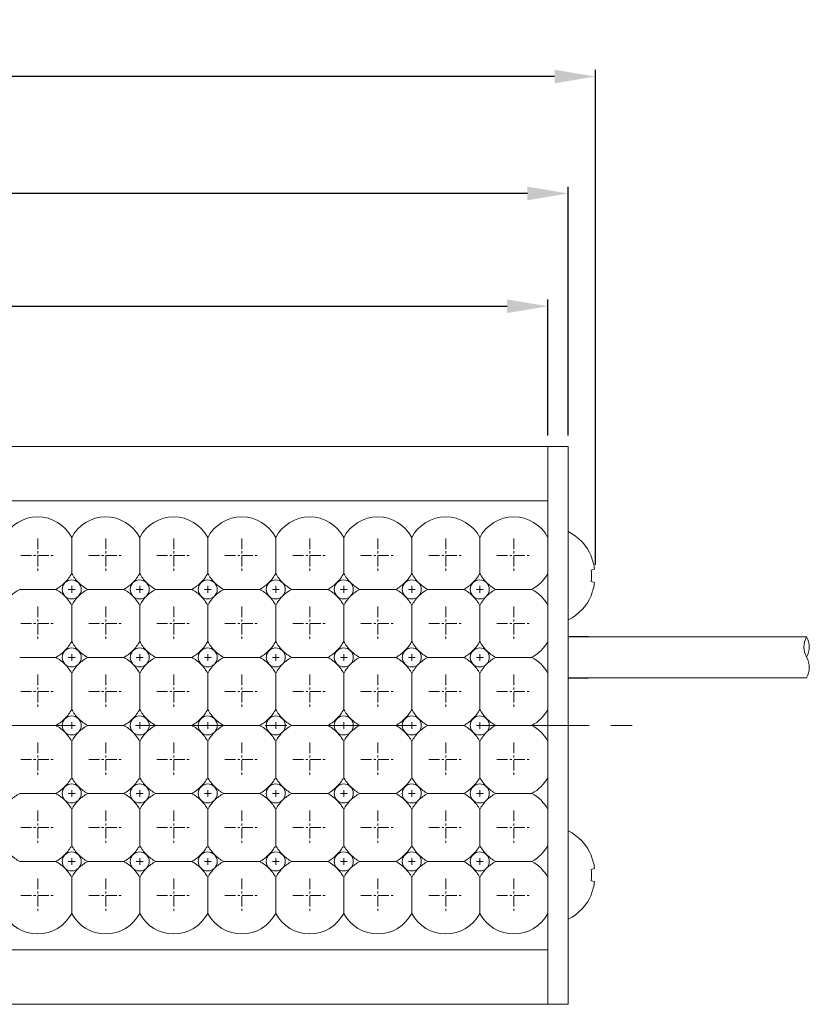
# Model space of a CAD drawing. Header units: millimetres. Extents: x -201 to 202, y 143 to 428.
# Tile 6 of 14: x -31 to 27, y 267 to 340. Entities that reach past the tile are written whole.
import ezdxf

# ---------------------------------------------------------------- set-up
doc = ezdxf.new("R2010")
doc.units = ezdxf.units.MM
doc.header["$LTSCALE"] = 0.25
doc.linetypes.add('CENTER', pattern=[50.8, 31.75, -6.35, 6.35, -6.35])
doc.layers.get('0').update_dxf_attribs({"lineweight": 30})
for name, color, linetype, lineweight in [('BASE', 7, 'Continuous', 20), ('CABLE', 7, 'Continuous', 20), ('CENTER', 1, 'CENTER', 9), ('DIMENSION', 6, 'Continuous', 9), ('LED LENS', 7, 'Continuous', 20), ('MXB8146', 7, 'Continuous', 20), ('SIDE PLATE', 7, 'Continuous', 20)]:
    doc.layers.add(name, color=color, linetype=linetype, lineweight=lineweight)
doc.styles.add('VS Standard', font='msgothic.ttc', dxfattribs={"height": 3})
doc.dimstyles.new('VS Standard x1', dxfattribs={"dimtxt": 3, "dimasz": 3, "dimexe": 0.5, "dimexo": 0.8, "dimgap": 0.5, "dimtad": 3, "dimrnd": 0.0001, "dimzin": 9, "dimdsep": 46, "dimtxsty": 'VS Standard', "dimcen": 0, "dimaunit": 1, "dimadec": 0, "dimazin": 2, "dimtfac": 1, "dimtmove": 0, "dimatfit": 2, "dimfxl": 1, "dimtolj": 1, "dimtzin": 0, "dimarcsym": 0})

# ---------------------------------------------------------------- blocks, each defined once
blk = doc.blocks.new('*D178')
at = {"layer": 'Defpoints', "color": 0}
for p in [(7.622, 318.712), (-92.378, 308.398), (7.622, 308.398)]:
    blk.add_point(p, dxfattribs=at)
at = {"layer": 'DIMENSION', "color": 0, "lineweight": -2}
for p, q in [((-92.378, 309.198), (-92.378, 319.212)), ((7.622, 309.198), (7.622, 319.212)), ((-89.378, 318.712), (4.622, 318.712))]:
    blk.add_line(p, q, dxfattribs=at)
at = {"layer": 'DIMENSION', "color": 0}
for points in [[(-89.378, 319.212), (-89.378, 318.212), (-92.378, 318.712)], [(4.622, 318.212), (4.622, 319.212), (7.622, 318.712)]]:
    blk.add_solid(points, dxfattribs=at)
at = {"layer": 'DIMENSION', "color": 0, "insert": (-42.378, 320.713), "char_height": 3, "attachment_point": 5, "style": 'VS Standard'}
blk.add_mtext('\\A1;100', dxfattribs=at)
blk = doc.blocks.new('*D179')
at = {"layer": 'Defpoints', "color": 0}
for p in [(-93.878, 327), (-93.878, 308.398), (9.122, 308.398)]:
    blk.add_point(p, dxfattribs=at)
at = {"layer": 'DIMENSION', "color": 0, "lineweight": -2}
for p, q in [((-93.878, 309.198), (-93.878, 327.5)), ((9.122, 309.198), (9.122, 327.5)), ((6.122, 327), (-90.878, 327))]:
    blk.add_line(p, q, dxfattribs=at)
at = {"layer": 'DIMENSION', "color": 0}
for points in [[(-90.878, 327.5), (-90.878, 326.5), (-93.878, 327)], [(6.122, 326.5), (6.122, 327.5), (9.122, 327)]]:
    blk.add_solid(points, dxfattribs=at)
at = {"layer": 'DIMENSION', "color": 0, "insert": (-42.378, 329.001), "char_height": 3, "attachment_point": 5, "style": 'VS Standard'}
blk.add_mtext('\\A1;103', dxfattribs=at)
blk = doc.blocks.new('*D184')
at = {"layer": 'Defpoints', "color": 0}
for p in [(-95.878, 335.595), (-95.878, 298.898), (11.122, 298.898)]:
    blk.add_point(p, dxfattribs=at)
at = {"layer": 'DIMENSION', "color": 0, "lineweight": -2}
for p, q in [((-95.878, 299.698), (-95.878, 336.095)), ((11.122, 299.698), (11.122, 336.095)), ((8.122, 335.595), (-92.878, 335.595))]:
    blk.add_line(p, q, dxfattribs=at)
at = {"layer": 'DIMENSION', "color": 0}
for points in [[(-92.878, 336.095), (-92.878, 335.095), (-95.878, 335.595)], [(8.122, 335.095), (8.122, 336.095), (11.122, 335.595)]]:
    blk.add_solid(points, dxfattribs=at)
at = {"layer": 'DIMENSION', "color": 0, "insert": (-42.378, 337.846), "char_height": 3, "attachment_point": 5, "style": 'VS Standard'}
blk.add_mtext('\\A1;\\A1;(107)', dxfattribs=at)

msp = doc.modelspace()

# ---------------------------------------------------------------- linework, layer by layer
at = {"linetype": 'Continuous', "lineweight": 25}
for p, q in [((10.622, 294.398), (9.122, 294.398)), ((9.122, 291.398), (10.622, 291.398))]:
    msp.add_line(p, q, dxfattribs=at)
at = {"layer": 'BASE'}
for p, q in [((-92.378, 308.398), (7.622, 308.398)), ((7.622, 308.398), (7.622, 267.398)), ((7.622, 304.398), (-92.378, 304.398)), ((-92.378, 271.398), (7.622, 271.398)), ((7.622, 267.398), (-92.378, 267.398))]:
    msp.add_line(p, q, dxfattribs=at)
at = {"layer": 'CABLE'}
for p, q in [((26.645, 294.398), (10.622, 294.398)), ((10.622, 291.398), (26.645, 291.398))]:
    msp.add_line(p, q, dxfattribs=at)
for centre, radius, start, end in [((27.912, 293.661), 1.465, 149.79641, 210.20359), ((25.379, 293.661), 1.465, 329.79641, 30.20359), ((25.283, 292.161), 1.562, 330.75212, 29.24788)]:
    msp.add_arc(centre, radius, start, end, dxfattribs=at)
at = {"layer": 'CENTER', "ltscale": 0.1}
for p, q in [((-29.878, 301.648), (-29.878, 299.148)), ((-24.878, 301.648), (-24.878, 299.148)), ((-19.878, 301.648), (-19.878, 299.148)), ((-14.878, 301.648), (-14.878, 299.148)), ((-9.878, 301.648), (-9.878, 299.148)), ((-4.878, 301.648), (-4.878, 299.148)), ((0.122, 301.648), (0.122, 299.148)), ((5.122, 301.648), (5.122, 299.148)), ((-31.128, 300.398), (-28.628, 300.398)), ((-26.128, 300.398), (-23.628, 300.398)), ((-21.128, 300.398), (-18.628, 300.398)), ((-16.128, 300.398), (-13.628, 300.398)), ((-11.128, 300.398), (-8.628, 300.398)), ((-6.128, 300.398), (-3.628, 300.398)), ((-1.128, 300.398), (1.372, 300.398)), ((3.872, 300.398), (6.372, 300.398)), ((-29.878, 296.648), (-29.878, 294.148)), ((-24.878, 296.648), (-24.878, 294.148)), ((-19.878, 296.648), (-19.878, 294.148)), ((-14.878, 296.648), (-14.878, 294.148)), ((-9.878, 296.648), (-9.878, 294.148)), ((-4.878, 296.648), (-4.878, 294.148)), ((0.122, 296.648), (0.122, 294.148)), ((5.122, 296.648), (5.122, 294.148)), ((-31.128, 295.398), (-28.628, 295.398)), ((-26.128, 295.398), (-23.628, 295.398)), ((-21.128, 295.398), (-18.628, 295.398)), ((-16.128, 295.398), (-13.628, 295.398)), ((-11.128, 295.398), (-8.628, 295.398)), ((-6.128, 295.398), (-3.628, 295.398)), ((-1.128, 295.398), (1.372, 295.398)), ((3.872, 295.398), (6.372, 295.398)), ((-29.878, 291.648), (-29.878, 289.148)), ((-24.878, 291.648), (-24.878, 289.148)), ((-19.878, 291.648), (-19.878, 289.148)), ((-14.878, 291.648), (-14.878, 289.148)), ((-9.878, 291.648), (-9.878, 289.148)), ((-4.878, 291.648), (-4.878, 289.148)), ((0.122, 291.648), (0.122, 289.148)), ((5.122, 291.648), (5.122, 289.148)), ((-31.128, 290.398), (-28.628, 290.398)), ((-26.128, 290.398), (-23.628, 290.398)), ((-21.128, 290.398), (-18.628, 290.398)), ((-16.128, 290.398), (-13.628, 290.398)), ((-11.128, 290.398), (-8.628, 290.398)), ((-6.128, 290.398), (-3.628, 290.398)), ((-1.128, 290.398), (1.372, 290.398)), ((3.872, 290.398), (6.372, 290.398)), ((-29.878, 286.648), (-29.878, 284.148)), ((-24.878, 286.648), (-24.878, 284.148)), ((-19.878, 286.648), (-19.878, 284.148)), ((-14.878, 286.648), (-14.878, 284.148)), ((-9.878, 286.648), (-9.878, 284.148)), ((-4.878, 286.648), (-4.878, 284.148)), ((0.122, 286.648), (0.122, 284.148)), ((5.122, 286.648), (5.122, 284.148)), ((-31.128, 285.398), (-28.628, 285.398)), ((-26.128, 285.398), (-23.628, 285.398)), ((-21.128, 285.398), (-18.628, 285.398)), ((-16.128, 285.398), (-13.628, 285.398)), ((-11.128, 285.398), (-8.628, 285.398)), ((-6.128, 285.398), (-3.628, 285.398)), ((-1.128, 285.398), (1.372, 285.398)), ((3.872, 285.398), (6.372, 285.398)), ((-29.878, 281.648), (-29.878, 279.148)), ((-24.878, 281.648), (-24.878, 279.148)), ((-19.878, 281.648), (-19.878, 279.148)), ((-14.878, 281.648), (-14.878, 279.148)), ((-9.878, 281.648), (-9.878, 279.148)), ((-4.878, 281.648), (-4.878, 279.148)), ((0.122, 281.648), (0.122, 279.148)), ((5.122, 281.648), (5.122, 279.148)), ((-31.128, 280.398), (-28.628, 280.398)), ((-26.128, 280.398), (-23.628, 280.398)), ((-21.128, 280.398), (-18.628, 280.398)), ((-16.128, 280.398), (-13.628, 280.398)), ((-11.128, 280.398), (-8.628, 280.398)), ((-6.128, 280.398), (-3.628, 280.398)), ((-1.128, 280.398), (1.372, 280.398)), ((3.872, 280.398), (6.372, 280.398)), ((-29.878, 276.648), (-29.878, 274.148)), ((-24.878, 276.648), (-24.878, 274.148)), ((-19.878, 276.648), (-19.878, 274.148)), ((-14.878, 276.648), (-14.878, 274.148)), ((-9.878, 276.648), (-9.878, 274.148)), ((-4.878, 276.648), (-4.878, 274.148)), ((0.122, 276.648), (0.122, 274.148)), ((5.122, 276.648), (5.122, 274.148)), ((-31.128, 275.398), (-28.628, 275.398)), ((-26.128, 275.398), (-23.628, 275.398)), ((-21.128, 275.398), (-18.628, 275.398)), ((-16.128, 275.398), (-13.628, 275.398)), ((-11.128, 275.398), (-8.628, 275.398)), ((-6.128, 275.398), (-3.628, 275.398)), ((-1.128, 275.398), (1.372, 275.398)), ((3.872, 275.398), (6.372, 275.398))]:
    msp.add_line(p, q, dxfattribs=at)
at = {"layer": 'CENTER'}
for p, q in [((-27.628, 297.898), (-27.128, 297.898)), ((-27.378, 298.148), (-27.378, 297.648)), ((-22.628, 297.898), (-22.128, 297.898)), ((-22.378, 298.148), (-22.378, 297.648)), ((-17.628, 297.898), (-17.128, 297.898)), ((-17.378, 298.148), (-17.378, 297.648)), ((-12.628, 297.898), (-12.128, 297.898)), ((-12.378, 298.148), (-12.378, 297.648)), ((-7.628, 297.898), (-7.128, 297.898)), ((-7.378, 298.148), (-7.378, 297.648)), ((-2.628, 297.898), (-2.128, 297.898)), ((-2.378, 298.148), (-2.378, 297.648)), ((2.372, 297.898), (2.872, 297.898)), ((2.622, 298.148), (2.622, 297.648)), ((-27.378, 293.148), (-27.378, 292.648)), ((-22.378, 293.148), (-22.378, 292.648)), ((-17.378, 293.148), (-17.378, 292.648)), ((-12.378, 293.148), (-12.378, 292.648)), ((-7.378, 293.148), (-7.378, 292.648)), ((-2.378, 293.148), (-2.378, 292.648)), ((2.622, 293.148), (2.622, 292.648)), ((-27.628, 292.898), (-27.128, 292.898)), ((-22.628, 292.898), (-22.128, 292.898)), ((-17.628, 292.898), (-17.128, 292.898)), ((-12.628, 292.898), (-12.128, 292.898)), ((-7.628, 292.898), (-7.128, 292.898)), ((-2.628, 292.898), (-2.128, 292.898)), ((2.372, 292.898), (2.872, 292.898)), ((-27.378, 288.148), (-27.378, 287.648)), ((-22.378, 288.148), (-22.378, 287.648)), ((-17.378, 288.148), (-17.378, 287.648)), ((-12.378, 288.148), (-12.378, 287.648)), ((-7.378, 288.148), (-7.378, 287.648)), ((-2.378, 288.148), (-2.378, 287.648)), ((2.622, 288.148), (2.622, 287.648)), ((-98.878, 287.898), (14.122, 287.898)), ((-27.628, 287.898), (-27.128, 287.898)), ((-22.628, 287.898), (-22.128, 287.898)), ((-17.628, 287.898), (-17.128, 287.898)), ((-12.628, 287.898), (-12.128, 287.898)), ((-7.628, 287.898), (-7.128, 287.898)), ((-2.628, 287.898), (-2.128, 287.898)), ((2.372, 287.898), (2.872, 287.898)), ((-27.378, 283.148), (-27.378, 282.648)), ((-22.378, 283.148), (-22.378, 282.648)), ((-17.378, 283.148), (-17.378, 282.648)), ((-12.378, 283.148), (-12.378, 282.648)), ((-7.378, 283.148), (-7.378, 282.648)), ((-2.378, 283.148), (-2.378, 282.648)), ((2.622, 283.148), (2.622, 282.648)), ((-27.628, 282.898), (-27.128, 282.898)), ((-22.628, 282.898), (-22.128, 282.898)), ((-17.628, 282.898), (-17.128, 282.898)), ((-12.628, 282.898), (-12.128, 282.898)), ((-7.628, 282.898), (-7.128, 282.898)), ((-2.628, 282.898), (-2.128, 282.898)), ((2.372, 282.898), (2.872, 282.898)), ((-27.378, 278.148), (-27.378, 277.648)), ((-22.378, 278.148), (-22.378, 277.648)), ((-17.378, 278.148), (-17.378, 277.648)), ((-12.378, 278.148), (-12.378, 277.648)), ((-7.378, 278.148), (-7.378, 277.648)), ((-2.378, 278.148), (-2.378, 277.648)), ((2.622, 278.148), (2.622, 277.648)), ((-27.628, 277.898), (-27.128, 277.898)), ((-22.628, 277.898), (-22.128, 277.898)), ((-17.628, 277.898), (-17.128, 277.898)), ((-12.628, 277.898), (-12.128, 277.898)), ((-7.628, 277.898), (-7.128, 277.898)), ((-2.628, 277.898), (-2.128, 277.898)), ((2.372, 277.898), (2.872, 277.898))]:
    msp.add_line(p, q, dxfattribs=at)
at = {"layer": 'LED LENS'}
for p, q in [((7.622, 304.398), (7.622, 271.398)), ((-27.378, 301.721), (-27.378, 300.398)), ((-22.378, 301.721), (-22.378, 300.398)), ((-17.378, 301.721), (-17.378, 300.398)), ((-12.378, 301.721), (-12.378, 300.398)), ((-7.378, 301.721), (-7.378, 300.398)), ((-2.378, 301.721), (-2.378, 300.398)), ((2.622, 301.721), (2.622, 300.398)), ((-27.378, 300.398), (-27.378, 299.075)), ((-22.378, 300.398), (-22.378, 299.075)), ((-17.378, 300.398), (-17.378, 299.075)), ((-12.378, 300.398), (-12.378, 299.075)), ((-7.378, 300.398), (-7.378, 299.075)), ((-2.378, 300.398), (-2.378, 299.075)), ((2.622, 300.398), (2.622, 299.075)), ((-31.201, 297.898), (-28.556, 297.898)), ((-26.201, 297.898), (-23.556, 297.898)), ((-21.201, 297.898), (-18.556, 297.898)), ((-16.201, 297.898), (-13.556, 297.898)), ((-11.201, 297.898), (-8.556, 297.898)), ((-6.201, 297.898), (-3.556, 297.898)), ((-1.201, 297.898), (1.444, 297.898)), ((3.799, 297.898), (6.444, 297.898)), ((-27.378, 296.721), (-27.378, 295.398)), ((-22.378, 296.721), (-22.378, 295.398)), ((-17.378, 296.721), (-17.378, 295.398)), ((-12.378, 296.721), (-12.378, 295.398)), ((-7.378, 296.721), (-7.378, 295.398)), ((-2.378, 296.721), (-2.378, 295.398)), ((2.622, 296.721), (2.622, 295.398)), ((-27.378, 295.398), (-27.378, 294.075)), ((-22.378, 295.398), (-22.378, 294.075)), ((-17.378, 295.398), (-17.378, 294.075)), ((-12.378, 295.398), (-12.378, 294.075)), ((-7.378, 295.398), (-7.378, 294.075)), ((-2.378, 295.398), (-2.378, 294.075)), ((2.622, 295.398), (2.622, 294.075)), ((-31.201, 292.898), (-28.556, 292.898)), ((-26.201, 292.898), (-23.556, 292.898)), ((-21.201, 292.898), (-18.556, 292.898)), ((-16.201, 292.898), (-13.556, 292.898)), ((-11.201, 292.898), (-8.556, 292.898)), ((-6.201, 292.898), (-3.556, 292.898)), ((-1.201, 292.898), (1.444, 292.898)), ((3.799, 292.898), (6.444, 292.898)), ((-27.378, 291.721), (-27.378, 290.398)), ((-22.378, 291.721), (-22.378, 290.398)), ((-17.378, 291.721), (-17.378, 290.398)), ((-12.378, 291.721), (-12.378, 290.398)), ((-7.378, 291.721), (-7.378, 290.398)), ((-2.378, 291.721), (-2.378, 290.398)), ((2.622, 291.721), (2.622, 290.398)), ((-27.378, 290.398), (-27.378, 289.075)), ((-22.378, 290.398), (-22.378, 289.075)), ((-17.378, 290.398), (-17.378, 289.075)), ((-12.378, 290.398), (-12.378, 289.075)), ((-7.378, 290.398), (-7.378, 289.075)), ((-2.378, 290.398), (-2.378, 289.075)), ((2.622, 290.398), (2.622, 289.075)), ((-31.201, 287.898), (-28.556, 287.898)), ((-26.201, 287.898), (-23.556, 287.898)), ((-21.201, 287.898), (-18.556, 287.898)), ((-16.201, 287.898), (-13.556, 287.898)), ((-11.201, 287.898), (-8.556, 287.898)), ((-6.201, 287.898), (-3.556, 287.898)), ((-1.201, 287.898), (1.444, 287.898)), ((3.799, 287.898), (6.444, 287.898)), ((-27.378, 286.721), (-27.378, 285.398)), ((-22.378, 286.721), (-22.378, 285.398)), ((-17.378, 286.721), (-17.378, 285.398)), ((-12.378, 286.721), (-12.378, 285.398)), ((-7.378, 286.721), (-7.378, 285.398)), ((-2.378, 286.721), (-2.378, 285.398)), ((2.622, 286.721), (2.622, 285.398)), ((-27.378, 285.398), (-27.378, 284.075)), ((-22.378, 285.398), (-22.378, 284.075)), ((-17.378, 285.398), (-17.378, 284.075)), ((-12.378, 285.398), (-12.378, 284.075)), ((-7.378, 285.398), (-7.378, 284.075)), ((-2.378, 285.398), (-2.378, 284.075)), ((2.622, 285.398), (2.622, 284.075)), ((-31.201, 282.898), (-28.556, 282.898)), ((-26.201, 282.898), (-23.556, 282.898)), ((-21.201, 282.898), (-18.556, 282.898)), ((-16.201, 282.898), (-13.556, 282.898)), ((-11.201, 282.898), (-8.556, 282.898)), ((-6.201, 282.898), (-3.556, 282.898)), ((-1.201, 282.898), (1.444, 282.898)), ((3.799, 282.898), (6.444, 282.898)), ((-27.378, 281.721), (-27.378, 280.398)), ((-22.378, 281.721), (-22.378, 280.398)), ((-17.378, 281.721), (-17.378, 280.398)), ((-12.378, 281.721), (-12.378, 280.398)), ((-7.378, 281.721), (-7.378, 280.398)), ((-2.378, 281.721), (-2.378, 280.398)), ((2.622, 280.398), (2.622, 281.721)), ((-27.378, 280.398), (-27.378, 279.075)), ((-22.378, 280.398), (-22.378, 279.075)), ((-17.378, 280.398), (-17.378, 279.075)), ((-12.378, 280.398), (-12.378, 279.075)), ((-7.378, 280.398), (-7.378, 279.075)), ((-2.378, 280.398), (-2.378, 279.075)), ((2.622, 279.075), (2.622, 280.398)), ((-31.201, 277.898), (-28.556, 277.898)), ((-26.201, 277.898), (-23.556, 277.898)), ((-21.201, 277.898), (-18.556, 277.898)), ((-16.201, 277.898), (-13.556, 277.898)), ((-11.201, 277.898), (-8.556, 277.898)), ((-6.201, 277.898), (-3.556, 277.898)), ((-1.201, 277.898), (1.444, 277.898)), ((3.799, 277.898), (6.444, 277.898)), ((-27.378, 276.721), (-27.378, 275.398)), ((-22.378, 276.721), (-22.378, 275.398)), ((-17.378, 276.721), (-17.378, 275.398)), ((-12.378, 276.721), (-12.378, 275.398)), ((-7.378, 276.721), (-7.378, 275.398)), ((-2.378, 275.398), (-2.378, 276.721)), ((2.622, 275.398), (2.622, 276.721)), ((-27.378, 275.398), (-27.378, 274.075)), ((-22.378, 275.398), (-22.378, 274.075)), ((-17.378, 275.398), (-17.378, 274.075)), ((-12.378, 275.398), (-12.378, 274.075)), ((-7.378, 275.398), (-7.378, 274.075)), ((-2.378, 274.075), (-2.378, 275.398)), ((2.622, 274.075), (2.622, 275.398))]:
    msp.add_line(p, q, dxfattribs=at)
for centre, radius, start, end in [((-29.878, 300.398), 2.828, 27.88557, 152.11443), ((-24.878, 300.398), 2.828, 27.88557, 152.11443), ((-19.878, 300.398), 2.828, 27.88557, 152.11443), ((-14.878, 300.398), 2.828, 27.88557, 152.11443), ((-9.878, 300.398), 2.828, 27.88557, 152.11443), ((-4.878, 300.398), 2.828, 27.88557, 152.11443), ((0.122, 300.398), 2.828, 27.88557, 152.11443), ((5.122, 300.398), 2.828, 27.88557, 152.11443), ((-29.878, 300.398), 2.828, 315, 332.11443), ((-24.878, 300.398), 2.828, 207.88557, 225), ((-24.878, 300.398), 2.828, 315, 332.11443), ((-19.878, 300.398), 2.828, 207.88557, 225), ((-19.878, 300.398), 2.828, 315, 332.11443), ((-14.878, 300.398), 2.828, 207.88557, 225), ((-14.878, 300.398), 2.828, 315, 332.11443), ((-9.878, 300.398), 2.828, 207.88557, 225), ((-9.878, 300.398), 2.828, 315, 332.11443), ((-4.878, 300.398), 2.828, 207.88557, 225), ((-4.878, 300.398), 2.828, 315, 332.11443), ((0.122, 300.398), 2.828, 207.88557, 225), ((0.122, 300.398), 2.828, 315, 332.11443), ((5.122, 300.398), 2.828, 207.88557, 225), ((5.122, 300.398), 2.828, 297.88557, 332.11443), ((-29.878, 300.398), 2.828, 297.88557, 315), ((-27.378, 297.898), 0.7, 135, 225), ((-27.378, 297.898), 0.7, 45, 135), ((-27.378, 297.898), 0.7, 0, 45), ((-24.878, 300.398), 2.828, 225, 242.11443), ((-24.878, 300.398), 2.828, 297.88557, 315), ((-22.378, 297.898), 0.7, 135, 225), ((-22.378, 297.898), 0.7, 45, 135), ((-22.378, 297.898), 0.7, 0, 45), ((-19.878, 300.398), 2.828, 225, 242.11443), ((-19.878, 300.398), 2.828, 297.88557, 315), ((-17.378, 297.898), 0.7, 135, 225), ((-17.378, 297.898), 0.7, 45, 135), ((-17.378, 297.898), 0.7, 0, 45), ((-14.878, 300.398), 2.828, 225, 242.11443), ((-14.878, 300.398), 2.828, 297.88557, 315), ((-12.378, 297.898), 0.7, 135, 225), ((-12.378, 297.898), 0.7, 45, 135), ((-12.378, 297.898), 0.7, 0, 45), ((-9.878, 300.398), 2.828, 225, 242.11443), ((-9.878, 300.398), 2.828, 297.88557, 315), ((-7.378, 297.898), 0.7, 135, 225), ((-7.378, 297.898), 0.7, 45, 135), ((-7.378, 297.898), 0.7, 0, 45), ((-4.878, 300.398), 2.828, 225, 242.11443), ((-4.878, 300.398), 2.828, 297.88557, 315), ((-2.378, 297.898), 0.7, 135, 225), ((-2.378, 297.898), 0.7, 45, 135), ((-2.378, 297.898), 0.7, 0, 45), ((0.122, 300.398), 2.828, 225, 242.11443), ((0.122, 300.398), 2.828, 297.88557, 315), ((2.622, 297.898), 0.7, 135, 225), ((2.622, 297.898), 0.7, 45, 135), ((2.622, 297.898), 0.7, 0, 45), ((5.122, 300.398), 2.828, 225, 242.11443), ((-29.878, 295.398), 2.828, 117.88557, 135), ((-29.878, 295.398), 2.828, 45, 62.11443), ((-27.378, 297.898), 0.7, 315, 0), ((-24.878, 295.398), 2.828, 117.88557, 135), ((-24.878, 295.398), 2.828, 45, 62.11443), ((-22.378, 297.898), 0.7, 315, 0), ((-19.878, 295.398), 2.828, 117.88557, 135), ((-19.878, 295.398), 2.828, 45, 62.11443), ((-17.378, 297.898), 0.7, 315, 0), ((-14.878, 295.398), 2.828, 117.88557, 135), ((-14.878, 295.398), 2.828, 45, 62.11443), ((-12.378, 297.898), 0.7, 315, 0), ((-9.878, 295.398), 2.828, 117.88557, 135), ((-9.878, 295.398), 2.828, 45, 62.11443), ((-7.378, 297.898), 0.7, 315, 0), ((-4.878, 295.398), 2.828, 117.88557, 135), ((-4.878, 295.398), 2.828, 45, 62.11443), ((-2.378, 297.898), 0.7, 315, 0), ((0.122, 295.398), 2.828, 117.88557, 135), ((0.122, 295.398), 2.828, 45, 62.11443), ((2.622, 297.898), 0.7, 315, 0), ((5.122, 295.398), 2.828, 117.88557, 135), ((5.122, 295.398), 2.828, 27.88557, 62.11443), ((-29.878, 295.398), 2.828, 27.88557, 45), ((-27.378, 297.898), 0.7, 225, 315), ((-24.878, 295.398), 2.828, 135, 152.11443), ((-24.878, 295.398), 2.828, 27.88557, 45), ((-22.378, 297.898), 0.7, 225, 315), ((-19.878, 295.398), 2.828, 135, 152.11443), ((-19.878, 295.398), 2.828, 27.88557, 45), ((-17.378, 297.898), 0.7, 225, 315), ((-14.878, 295.398), 2.828, 135, 152.11443), ((-14.878, 295.398), 2.828, 27.88557, 45), ((-12.378, 297.898), 0.7, 225, 315), ((-9.878, 295.398), 2.828, 135, 152.11443), ((-9.878, 295.398), 2.828, 27.88557, 45), ((-7.378, 297.898), 0.7, 225, 315), ((-4.878, 295.398), 2.828, 135, 152.11443), ((-4.878, 295.398), 2.828, 27.88557, 45), ((-2.378, 297.898), 0.7, 225, 315), ((0.122, 295.398), 2.828, 135, 152.11443), ((0.122, 295.398), 2.828, 27.88557, 45), ((2.622, 297.898), 0.7, 225, 315), ((5.122, 295.398), 2.828, 135, 152.11443), ((-29.878, 295.398), 2.828, 315, 332.11443), ((-24.878, 295.398), 2.828, 207.88557, 225), ((-24.878, 295.398), 2.828, 315, 332.11443), ((-19.878, 295.398), 2.828, 207.88557, 225), ((-19.878, 295.398), 2.828, 315, 332.11443), ((-14.878, 295.398), 2.828, 207.88557, 225), ((-14.878, 295.398), 2.828, 315, 332.11443), ((-9.878, 295.398), 2.828, 207.88557, 225), ((-9.878, 295.398), 2.828, 315, 332.11443), ((-4.878, 295.398), 2.828, 207.88557, 225), ((-4.878, 295.398), 2.828, 315, 332.11443), ((0.122, 295.398), 2.828, 207.88557, 225), ((0.122, 295.398), 2.828, 315, 332.11443), ((5.122, 295.398), 2.828, 207.88557, 225), ((5.122, 295.398), 2.828, 297.88557, 332.11443), ((-29.878, 295.398), 2.828, 297.88557, 315), ((-27.378, 292.898), 0.7, 135, 225), ((-27.378, 292.898), 0.7, 45, 135), ((-27.378, 292.898), 0.7, 0, 45), ((-24.878, 295.398), 2.828, 225, 242.11443), ((-24.878, 295.398), 2.828, 297.88557, 315), ((-22.378, 292.898), 0.7, 135, 225), ((-22.378, 292.898), 0.7, 45, 135), ((-22.378, 292.898), 0.7, 0, 45), ((-19.878, 295.398), 2.828, 225, 242.11443), ((-19.878, 295.398), 2.828, 297.88557, 315), ((-17.378, 292.898), 0.7, 135, 225), ((-17.378, 292.898), 0.7, 45, 135), ((-17.378, 292.898), 0.7, 0, 45), ((-14.878, 295.398), 2.828, 225, 242.11443), ((-14.878, 295.398), 2.828, 297.88557, 315), ((-12.378, 292.898), 0.7, 135, 225), ((-12.378, 292.898), 0.7, 45, 135), ((-12.378, 292.898), 0.7, 0, 45), ((-9.878, 295.398), 2.828, 225, 242.11443), ((-9.878, 295.398), 2.828, 297.88557, 315), ((-7.378, 292.898), 0.7, 135, 225), ((-7.378, 292.898), 0.7, 45, 135), ((-7.378, 292.898), 0.7, 0, 45), ((-4.878, 295.398), 2.828, 225, 242.11443), ((-4.878, 295.398), 2.828, 297.88557, 315), ((-2.378, 292.898), 0.7, 135, 225), ((-2.378, 292.898), 0.7, 45, 135), ((-2.378, 292.898), 0.7, 0, 45), ((0.122, 295.398), 2.828, 225, 242.11443), ((0.122, 295.398), 2.828, 297.88557, 315), ((2.622, 292.898), 0.7, 135, 225), ((2.622, 292.898), 0.7, 45, 135), ((2.622, 292.898), 0.7, 0, 45), ((5.122, 295.398), 2.828, 225, 242.11443), ((-29.878, 290.398), 2.828, 45, 62.11443), ((-27.378, 292.898), 0.7, 225, 315), ((-27.378, 292.898), 0.7, 315, 0), ((-24.878, 290.398), 2.828, 117.88557, 135), ((-24.878, 290.398), 2.828, 45, 62.11443), ((-22.378, 292.898), 0.7, 225, 315), ((-22.378, 292.898), 0.7, 315, 0), ((-19.878, 290.398), 2.828, 117.88557, 135), ((-19.878, 290.398), 2.828, 45, 62.11443), ((-17.378, 292.898), 0.7, 225, 315), ((-17.378, 292.898), 0.7, 315, 0), ((-14.878, 290.398), 2.828, 117.88557, 135), ((-14.878, 290.398), 2.828, 45, 62.11443), ((-12.378, 292.898), 0.7, 225, 315), ((-12.378, 292.898), 0.7, 315, 0), ((-9.878, 290.398), 2.828, 117.88557, 135), ((-9.878, 290.398), 2.828, 45, 62.11443), ((-7.378, 292.898), 0.7, 225, 315), ((-7.378, 292.898), 0.7, 315, 0), ((-4.878, 290.398), 2.828, 117.88557, 135), ((-4.878, 290.398), 2.828, 45, 62.11443), ((-2.378, 292.898), 0.7, 225, 315), ((-2.378, 292.898), 0.7, 315, 0), ((0.122, 290.398), 2.828, 117.88557, 135), ((0.122, 290.398), 2.828, 45, 62.11443), ((2.622, 292.898), 0.7, 225, 315), ((2.622, 292.898), 0.7, 315, 0), ((5.122, 290.398), 2.828, 117.88557, 135), ((5.122, 290.398), 2.828, 27.88557, 62.11443), ((-29.878, 290.398), 2.828, 27.88557, 45), ((-24.878, 290.398), 2.828, 135, 152.11443), ((-24.878, 290.398), 2.828, 27.88557, 45), ((-19.878, 290.398), 2.828, 135, 152.11443), ((-19.878, 290.398), 2.828, 27.88557, 45), ((-14.878, 290.398), 2.828, 135, 152.11443), ((-14.878, 290.398), 2.828, 27.88557, 45), ((-9.878, 290.398), 2.828, 135, 152.11443), ((-9.878, 290.398), 2.828, 27.88557, 45), ((-4.878, 290.398), 2.828, 135, 152.11443), ((-4.878, 290.398), 2.828, 27.88557, 45), ((0.122, 290.398), 2.828, 135, 152.11443), ((0.122, 290.398), 2.828, 27.88557, 45), ((5.122, 290.398), 2.828, 135, 152.11443), ((-29.878, 290.398), 2.828, 315, 332.11443), ((-24.878, 290.398), 2.828, 207.88557, 225), ((-24.878, 290.398), 2.828, 315, 332.11443), ((-19.878, 290.398), 2.828, 207.88557, 225), ((-19.878, 290.398), 2.828, 315, 332.11443), ((-14.878, 290.398), 2.828, 207.88557, 225), ((-14.878, 290.398), 2.828, 315, 332.11443), ((-9.878, 290.398), 2.828, 207.88557, 225), ((-9.878, 290.398), 2.828, 315, 332.11443), ((-4.878, 290.398), 2.828, 207.88557, 225), ((-4.878, 290.398), 2.828, 315, 332.11443), ((0.122, 290.398), 2.828, 207.88557, 225), ((0.122, 290.398), 2.828, 315, 332.11443), ((5.122, 290.398), 2.828, 207.88557, 225), ((5.122, 290.398), 2.828, 297.88557, 332.11443), ((-29.878, 290.398), 2.828, 297.88557, 315), ((-27.378, 287.898), 0.7, 135, 225), ((-27.378, 287.898), 0.7, 45, 135), ((-27.378, 287.898), 0.7, 0, 45), ((-24.878, 290.398), 2.828, 225, 242.11443), ((-24.878, 290.398), 2.828, 297.88557, 315), ((-22.378, 287.898), 0.7, 135, 225), ((-22.378, 287.898), 0.7, 45, 135), ((-22.378, 287.898), 0.7, 0, 45), ((-19.878, 290.398), 2.828, 225, 242.11443), ((-19.878, 290.398), 2.828, 297.88557, 315), ((-17.378, 287.898), 0.7, 135, 225), ((-17.378, 287.898), 0.7, 45, 135), ((-17.378, 287.898), 0.7, 0, 45), ((-14.878, 290.398), 2.828, 225, 242.11443), ((-14.878, 290.398), 2.828, 297.88557, 315), ((-12.378, 287.898), 0.7, 135, 225), ((-12.378, 287.898), 0.7, 45, 135), ((-12.378, 287.898), 0.7, 0, 45), ((-9.878, 290.398), 2.828, 225, 242.11443), ((-9.878, 290.398), 2.828, 297.88557, 315), ((-7.378, 287.898), 0.7, 135, 225), ((-7.378, 287.898), 0.7, 45, 135), ((-7.378, 287.898), 0.7, 0, 45), ((-4.878, 290.398), 2.828, 225, 242.11443), ((-4.878, 290.398), 2.828, 297.88557, 315), ((-2.378, 287.898), 0.7, 135, 225), ((-2.378, 287.898), 0.7, 45, 135), ((-2.378, 287.898), 0.7, 0, 45), ((0.122, 290.398), 2.828, 225, 242.11443), ((0.122, 290.398), 2.828, 297.88557, 315), ((2.622, 287.898), 0.7, 135, 225), ((2.622, 287.898), 0.7, 45, 135), ((2.622, 287.898), 0.7, 0, 45), ((5.122, 290.398), 2.828, 225, 242.11443), ((-29.878, 285.398), 2.828, 45, 62.11443), ((-29.878, 285.398), 2.828, 27.88557, 45), ((-27.378, 287.898), 0.7, 225, 315), ((-24.878, 285.398), 2.828, 135, 152.11443), ((-27.378, 287.898), 0.7, 315, 0), ((-24.878, 285.398), 2.828, 117.88557, 135), ((-24.878, 285.398), 2.828, 45, 62.11443), ((-24.878, 285.398), 2.828, 27.88557, 45), ((-22.378, 287.898), 0.7, 225, 315), ((-19.878, 285.398), 2.828, 135, 152.11443), ((-22.378, 287.898), 0.7, 315, 0), ((-19.878, 285.398), 2.828, 117.88557, 135), ((-19.878, 285.398), 2.828, 45, 62.11443), ((-19.878, 285.398), 2.828, 27.88557, 45), ((-17.378, 287.898), 0.7, 225, 315), ((-14.878, 285.398), 2.828, 135, 152.11443), ((-17.378, 287.898), 0.7, 315, 0), ((-14.878, 285.398), 2.828, 117.88557, 135), ((-14.878, 285.398), 2.828, 45, 62.11443), ((-14.878, 285.398), 2.828, 27.88557, 45), ((-12.378, 287.898), 0.7, 225, 315), ((-9.878, 285.398), 2.828, 135, 152.11443), ((-12.378, 287.898), 0.7, 315, 0), ((-9.878, 285.398), 2.828, 117.88557, 135), ((-9.878, 285.398), 2.828, 45, 62.11443), ((-9.878, 285.398), 2.828, 27.88557, 45), ((-7.378, 287.898), 0.7, 225, 315), ((-4.878, 285.398), 2.828, 135, 152.11443), ((-7.378, 287.898), 0.7, 315, 0), ((-4.878, 285.398), 2.828, 117.88557, 135), ((-4.878, 285.398), 2.828, 45, 62.11443), ((-4.878, 285.398), 2.828, 27.88557, 45), ((-2.378, 287.898), 0.7, 225, 315), ((0.122, 285.398), 2.828, 135, 152.11443), ((-2.378, 287.898), 0.7, 315, 0), ((0.122, 285.398), 2.828, 117.88557, 135), ((0.122, 285.398), 2.828, 45, 62.11443), ((0.122, 285.398), 2.828, 27.88557, 45), ((2.622, 287.898), 0.7, 225, 315), ((5.122, 285.398), 2.828, 135, 152.11443), ((2.622, 287.898), 0.7, 315, 0), ((5.122, 285.398), 2.828, 117.88557, 135), ((5.122, 285.398), 2.828, 27.88557, 62.11443), ((-29.878, 285.398), 2.828, 315, 332.11443), ((-24.878, 285.398), 2.828, 207.88557, 225), ((-24.878, 285.398), 2.828, 315, 332.11443), ((-19.878, 285.398), 2.828, 207.88557, 225), ((-19.878, 285.398), 2.828, 315, 332.11443), ((-14.878, 285.398), 2.828, 207.88557, 225), ((-14.878, 285.398), 2.828, 315, 332.11443), ((-9.878, 285.398), 2.828, 207.88557, 225), ((-9.878, 285.398), 2.828, 315, 332.11443), ((-4.878, 285.398), 2.828, 207.88557, 225), ((-4.878, 285.398), 2.828, 315, 332.11443), ((0.122, 285.398), 2.828, 207.88557, 225), ((0.122, 285.398), 2.828, 315, 332.11443), ((5.122, 285.398), 2.828, 207.88557, 225), ((5.122, 285.398), 2.828, 297.88557, 332.11443), ((-29.878, 285.398), 2.828, 297.88557, 315), ((-27.378, 282.898), 0.7, 135, 225), ((-27.378, 282.898), 0.7, 45, 135), ((-27.378, 282.898), 0.7, 0, 45), ((-24.878, 285.398), 2.828, 225, 242.11443), ((-24.878, 285.398), 2.828, 297.88557, 315), ((-22.378, 282.898), 0.7, 135, 225), ((-22.378, 282.898), 0.7, 45, 135), ((-22.378, 282.898), 0.7, 0, 45), ((-19.878, 285.398), 2.828, 225, 242.11443), ((-19.878, 285.398), 2.828, 297.88557, 315), ((-17.378, 282.898), 0.7, 135, 225), ((-17.378, 282.898), 0.7, 45, 135), ((-17.378, 282.898), 0.7, 0, 45), ((-14.878, 285.398), 2.828, 225, 242.11443), ((-14.878, 285.398), 2.828, 297.88557, 315), ((-12.378, 282.898), 0.7, 135, 225), ((-12.378, 282.898), 0.7, 45, 135), ((-12.378, 282.898), 0.7, 0, 45), ((-9.878, 285.398), 2.828, 225, 242.11443), ((-9.878, 285.398), 2.828, 297.88557, 315), ((-7.378, 282.898), 0.7, 135, 225), ((-7.378, 282.898), 0.7, 45, 135), ((-7.378, 282.898), 0.7, 0, 45), ((-4.878, 285.398), 2.828, 225, 242.11443), ((-4.878, 285.398), 2.828, 297.88557, 315), ((-2.378, 282.898), 0.7, 135, 225), ((-2.378, 282.898), 0.7, 45, 135), ((-2.378, 282.898), 0.7, 0, 45), ((0.122, 285.398), 2.828, 225, 242.11443), ((0.122, 285.398), 2.828, 297.88557, 315), ((2.622, 282.898), 0.7, 135, 225), ((2.622, 282.898), 0.7, 45, 135), ((2.622, 282.898), 0.7, 0, 45), ((5.122, 285.398), 2.828, 225, 242.11443), ((-29.878, 280.398), 2.828, 117.88557, 135), ((-29.878, 280.398), 2.828, 45, 62.11443), ((-29.878, 280.398), 2.828, 27.88557, 45), ((-27.378, 282.898), 0.7, 225, 315), ((-24.878, 280.398), 2.828, 135, 152.11443), ((-27.378, 282.898), 0.7, 315, 0), ((-24.878, 280.398), 2.828, 117.88557, 135), ((-24.878, 280.398), 2.828, 45, 62.11443), ((-24.878, 280.398), 2.828, 27.88557, 45), ((-22.378, 282.898), 0.7, 225, 315), ((-19.878, 280.398), 2.828, 135, 152.11443), ((-22.378, 282.898), 0.7, 315, 0), ((-19.878, 280.398), 2.828, 117.88557, 135), ((-19.878, 280.398), 2.828, 45, 62.11443), ((-19.878, 280.398), 2.828, 27.88557, 45), ((-17.378, 282.898), 0.7, 225, 315), ((-14.878, 280.398), 2.828, 135, 152.11443), ((-17.378, 282.898), 0.7, 315, 0), ((-14.878, 280.398), 2.828, 117.88557, 135), ((-14.878, 280.398), 2.828, 45, 62.11443), ((-14.878, 280.398), 2.828, 27.88557, 45), ((-12.378, 282.898), 0.7, 225, 315), ((-9.878, 280.398), 2.828, 135, 152.11443), ((-12.378, 282.898), 0.7, 315, 0), ((-9.878, 280.398), 2.828, 117.88557, 135), ((-9.878, 280.398), 2.828, 45, 62.11443), ((-9.878, 280.398), 2.828, 27.88557, 45), ((-7.378, 282.898), 0.7, 225, 315), ((-4.878, 280.398), 2.828, 135, 152.11443), ((-7.378, 282.898), 0.7, 315, 0), ((-4.878, 280.398), 2.828, 117.88557, 135), ((-4.878, 280.398), 2.828, 45, 62.11443), ((-4.878, 280.398), 2.828, 27.88557, 45), ((-2.378, 282.898), 0.7, 225, 315), ((0.122, 280.398), 2.828, 135, 152.11443), ((-2.378, 282.898), 0.7, 315, 0), ((0.122, 280.398), 2.828, 117.88557, 135), ((0.122, 280.398), 2.828, 45, 62.11443), ((0.122, 280.398), 2.828, 27.88557, 45), ((2.622, 282.898), 0.7, 225, 315), ((5.122, 280.398), 2.828, 135, 152.11443), ((2.622, 282.898), 0.7, 315, 0), ((5.122, 280.398), 2.828, 117.88557, 135), ((5.122, 280.398), 2.828, 27.88557, 62.11443), ((-29.878, 280.398), 2.828, 315, 332.11443), ((-24.878, 280.398), 2.828, 207.88557, 225), ((-24.878, 280.398), 2.828, 315, 332.11443), ((-19.878, 280.398), 2.828, 207.88557, 225), ((-19.878, 280.398), 2.828, 315, 332.11443), ((-14.878, 280.398), 2.828, 207.88557, 225), ((-14.878, 280.398), 2.828, 315, 332.11443), ((-9.878, 280.398), 2.828, 207.88557, 225), ((-9.878, 280.398), 2.828, 315, 332.11443), ((-4.878, 280.398), 2.828, 207.88557, 225), ((-4.878, 280.398), 2.828, 315, 332.11443), ((0.122, 280.398), 2.828, 207.88557, 225), ((0.122, 280.398), 2.828, 315, 332.11443), ((5.122, 280.398), 2.828, 207.88557, 225), ((5.122, 280.398), 2.828, 297.88557, 332.11443), ((-29.878, 280.398), 2.828, 225, 242.11443), ((-29.878, 280.398), 2.828, 297.88557, 315), ((-27.378, 277.898), 0.7, 135, 225), ((-27.378, 277.898), 0.7, 45, 135), ((-27.378, 277.898), 0.7, 0, 45), ((-24.878, 280.398), 2.828, 225, 242.11443), ((-24.878, 280.398), 2.828, 297.88557, 315), ((-22.378, 277.898), 0.7, 135, 225), ((-22.378, 277.898), 0.7, 45, 135), ((-22.378, 277.898), 0.7, 0, 45), ((-19.878, 280.398), 2.828, 225, 242.11443), ((-19.878, 280.398), 2.828, 297.88557, 315), ((-17.378, 277.898), 0.7, 135, 225), ((-17.378, 277.898), 0.7, 45, 135), ((-17.378, 277.898), 0.7, 0, 45), ((-14.878, 280.398), 2.828, 225, 242.11443), ((-14.878, 280.398), 2.828, 297.88557, 315), ((-12.378, 277.898), 0.7, 135, 225), ((-12.378, 277.898), 0.7, 45, 135), ((-12.378, 277.898), 0.7, 0, 45), ((-9.878, 280.398), 2.828, 225, 242.11443), ((-9.878, 280.398), 2.828, 297.88557, 315), ((-7.378, 277.898), 0.7, 135, 225), ((-7.378, 277.898), 0.7, 45, 135), ((-7.378, 277.898), 0.7, 0, 45), ((-4.878, 280.398), 2.828, 225, 242.11443), ((-4.878, 280.398), 2.828, 297.88557, 315), ((-2.378, 277.898), 0.7, 135, 225), ((-2.378, 277.898), 0.7, 45, 135), ((-2.378, 277.898), 0.7, 0, 45), ((0.122, 280.398), 2.828, 225, 242.11443), ((0.122, 280.398), 2.828, 297.88557, 315), ((2.622, 277.898), 0.7, 135, 225), ((2.622, 277.898), 0.7, 45, 135), ((2.622, 277.898), 0.7, 0, 45), ((5.122, 280.398), 2.828, 225, 242.11443), ((-29.878, 275.398), 2.828, 45, 62.11443), ((-29.878, 275.398), 2.828, 27.88557, 45), ((-27.378, 277.898), 0.7, 225, 315), ((-24.878, 275.398), 2.828, 135, 152.11443), ((-27.378, 277.898), 0.7, 315, 0), ((-24.878, 275.398), 2.828, 117.88557, 135), ((-24.878, 275.398), 2.828, 45, 62.11443), ((-24.878, 275.398), 2.828, 27.88557, 45), ((-22.378, 277.898), 0.7, 225, 315), ((-19.878, 275.398), 2.828, 135, 152.11443), ((-22.378, 277.898), 0.7, 315, 0), ((-19.878, 275.398), 2.828, 117.88557, 135), ((-19.878, 275.398), 2.828, 45, 62.11443), ((-19.878, 275.398), 2.828, 27.88557, 45), ((-17.378, 277.898), 0.7, 225, 315), ((-14.878, 275.398), 2.828, 135, 152.11443), ((-17.378, 277.898), 0.7, 315, 0), ((-14.878, 275.398), 2.828, 117.88557, 135), ((-14.878, 275.398), 2.828, 45, 62.11443), ((-14.878, 275.398), 2.828, 27.88557, 45), ((-12.378, 277.898), 0.7, 225, 315), ((-9.878, 275.398), 2.828, 135, 152.11443), ((-12.378, 277.898), 0.7, 315, 0), ((-9.878, 275.398), 2.828, 117.88557, 135), ((-9.878, 275.398), 2.828, 45, 62.11443), ((-9.878, 275.398), 2.828, 27.88557, 45), ((-7.378, 277.898), 0.7, 225, 315), ((-4.878, 275.398), 2.828, 135, 152.11443), ((-7.378, 277.898), 0.7, 315, 0), ((-4.878, 275.398), 2.828, 117.88557, 135), ((-4.878, 275.398), 2.828, 45, 62.11443), ((-4.878, 275.398), 2.828, 27.88557, 45), ((-2.378, 277.898), 0.7, 225, 315), ((0.122, 275.398), 2.828, 135, 152.11443), ((-2.378, 277.898), 0.7, 315, 0), ((0.122, 275.398), 2.828, 117.88557, 135), ((0.122, 275.398), 2.828, 45, 62.11443), ((0.122, 275.398), 2.828, 27.88557, 45), ((2.622, 277.898), 0.7, 225, 315), ((5.122, 275.398), 2.828, 135, 152.11443), ((2.622, 277.898), 0.7, 315, 0), ((5.122, 275.398), 2.828, 117.88557, 135), ((5.122, 275.398), 2.828, 27.88557, 62.11443), ((-29.878, 275.398), 2.828, 207.88557, 332.11443), ((-24.878, 275.398), 2.828, 207.88557, 332.11443), ((-19.878, 275.398), 2.828, 207.88557, 332.11443), ((-14.878, 275.398), 2.828, 207.88557, 332.11443), ((-9.878, 275.398), 2.828, 207.88557, 332.11443), ((-4.878, 275.398), 2.828, 207.88557, 332.11443), ((0.122, 275.398), 2.828, 207.88557, 332.11443), ((5.122, 275.398), 2.828, 207.88557, 332.11443)]:
    msp.add_arc(centre, radius, start, end, dxfattribs=at)
at = {"layer": 'MXB8146'}
for p, q in [((9.122, 302.148), (9.122, 295.648)), ((10.809, 300.314), (10.832, 300.32)), ((10.809, 299.314), (11.057, 299.381)), ((11.057, 298.415), (10.809, 298.482)), ((10.832, 297.475), (10.809, 297.482)), ((9.122, 273.648), (9.122, 280.148)), ((10.832, 278.32), (10.809, 278.314)), ((11.057, 277.381), (10.809, 277.314)), ((10.809, 276.482), (11.057, 276.415)), ((10.809, 275.482), (10.832, 275.475))]:
    msp.add_line(p, q, dxfattribs=at)
for centre, radius, start, end in [((7.481, 298.898), 3.641, 22.99918, 63.215), ((7.377, 298.902), 3.711, 7.40652, 22.36075), ((7.101, 298.898), 3.731, 353.59563, 6.40437), ((7.377, 298.894), 3.711, 337.63925, 352.59348), ((7.481, 298.898), 3.641, 296.785, 337.00082), ((7.481, 276.898), 3.641, 22.99918, 63.215), ((7.377, 276.902), 3.711, 7.40652, 22.36075), ((7.101, 276.898), 3.731, 353.59563, 6.40437), ((7.377, 276.894), 3.711, 337.63925, 352.59348), ((7.481, 276.898), 3.641, 296.785, 337.00082)]:
    msp.add_arc(centre, radius, start, end, dxfattribs=at)
at = {"layer": 'SIDE PLATE'}
msp.add_lwpolyline([(9.122, 267.398), (9.122, 308.398), (7.622, 308.398), (7.622, 267.398)], close=True, dxfattribs=at)

# ---------------------------------------------------------------- dimensions: what is measured, and where the dimension line sits
at = {"layer": 'DIMENSION'}
dim = msp.add_linear_dim(base=(-95.878, 335.595), p1=(11.122, 298.898), p2=(-95.878, 298.898), text='\\A1;(<>)', dimstyle='VS Standard x1', dxfattribs=at)
dim.commit()
dim.dimension.update_dxf_attribs({"geometry": '*D184', "text_midpoint": (-42.378, 337.846)})
for base, p1, p2, picture, middle in [((-93.878, 327), (9.122, 308.398), (-93.878, 308.398), '*D179', (-42.378, 329.001)), ((7.622, 318.712), (-92.378, 308.398), (7.622, 308.398), '*D178', (-42.378, 320.713))]:
    dim = msp.add_linear_dim(base=base, p1=p1, p2=p2, dimstyle='VS Standard x1', dxfattribs=at)
    dim.commit()
    dim.dimension.update_dxf_attribs({"geometry": picture, "text_midpoint": middle})

doc.saveas('drawing.dxf')
